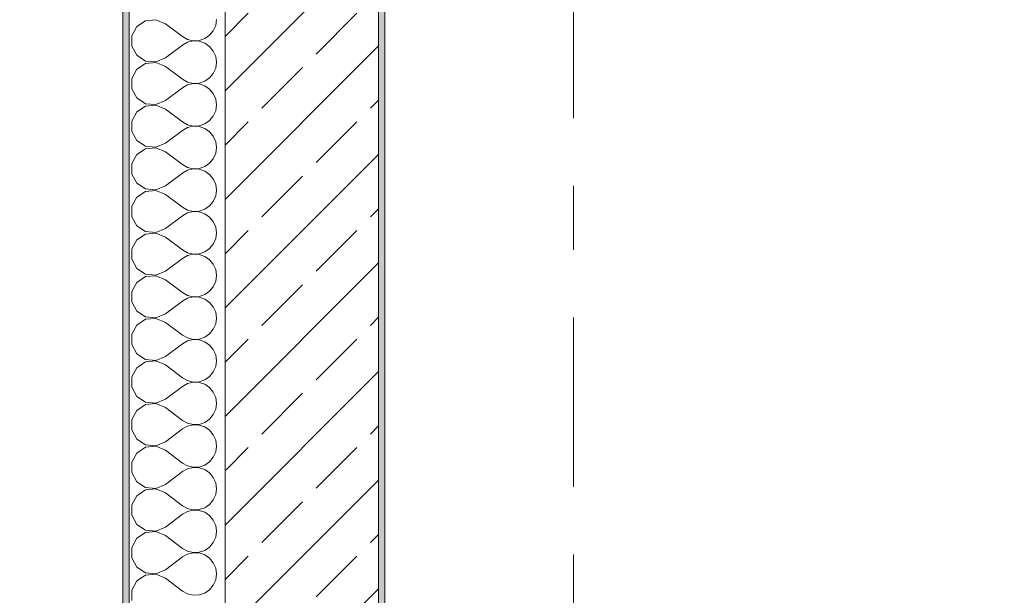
# Model space of a CAD drawing. Header units: metres. Extents: x -3.6 to 84.5, y -11 to 16.8.
# Tile 74 of 256: x -0.3 to 1.2, y 10.6 to 11.5. Entities that reach past the tile are written whole.
import ezdxf

# ---------------------------------------------------------------- set-up
doc = ezdxf.new("R2010")
doc.units = ezdxf.units.M
doc.header["$MEASUREMENT"] = 0
doc.linetypes.add('Strichlinie doppelt', pattern=[0.546806, 0.264583, -0.105833, 0.070556, -0.105833])
for name, color, linetype in [('152 - Bemaßung_ Beschriftung.Ausbau', 7, 'Continuous'), ('451 - Universal.Achsen Raster', 7, 'Continuous'), ('603 - Struktur.Bodenplatte_ Decke Roh', 7, 'Continuous'), ('604 - Struktur.Wand Aussen', 7, 'Continuous'), ('650 - Abdeckung.Fußboden Aufbau', 7, 'Continuous')]:
    doc.layers.add(name, color=color, linetype=linetype)
doc.styles.add('ERSTELLTER_STIL_2', font='txt')
doc.dimstyles.new('ERSTELLTER_STIL__1', dxfattribs={"dimtxt": 0.1, "dimasz": 0.0532, "dimexe": 0.18, "dimexo": 0.0625, "dimgap": 0, "dimtad": 1, "dimzin": 0, "dimdsep": 46, "dimtxsty": 'ERSTELLTER_STIL_2', "dimblk": 'ARROWHEAD_2', "dimblk1": 'ARROWHEAD_2', "dimblk2": 'ARROWHEAD_2', "dimcen": 0.09, "dimse1": 1, "dimse2": 1, "dimclrd": 7, "dimclre": 7, "dimclrt": 7, "dimazin": 0, "dimtfac": 1, "dimtdec": 4, "dimtmove": 0, "dimatfit": 3, "dimfxl": 1, "dimtolj": 1, "dimtzin": 0, "dimarcsym": 0})
doc.dimstyles.new('ERSTELLTER_STIL__10', dxfattribs={"dimtxt": 0.1, "dimasz": 0.0532, "dimexe": 0.18, "dimexo": 0.0625, "dimgap": 0, "dimtad": 1, "dimzin": 0, "dimdsep": 46, "dimtxsty": 'ERSTELLTER_STIL_2', "dimblk": 'ARROWHEAD_2', "dimblk1": 'ARROWHEAD_2', "dimblk2": 'ARROWHEAD_2', "dimcen": 0.09, "dimse1": 1, "dimse2": 1, "dimclrd": 256, "dimclre": 256, "dimclrt": 256, "dimazin": 0, "dimtfac": 1, "dimtdec": 4, "dimtmove": 0, "dimatfit": 3, "dimfxl": 1, "dimtolj": 1, "dimtzin": 0, "dimarcsym": 0})
doc.dimstyles.new('ERSTELLTER_STIL__3', dxfattribs={"dimtxt": 0.1, "dimasz": 0.0532, "dimexe": 0.18, "dimexo": 0.0625, "dimgap": 0, "dimtad": 1, "dimtih": 1, "dimtoh": 1, "dimzin": 0, "dimdsep": 46, "dimtxsty": 'ERSTELLTER_STIL_2', "dimblk": 'ARROWHEAD_2', "dimblk1": 'ARROWHEAD_2', "dimblk2": 'ARROWHEAD_2', "dimcen": 0.09, "dimse1": 1, "dimse2": 1, "dimclrd": 7, "dimclre": 7, "dimclrt": 7, "dimazin": 0, "dimtfac": 1, "dimtdec": 4, "dimtmove": 0, "dimatfit": 3, "dimfxl": 1, "dimtolj": 1, "dimtzin": 0, "dimarcsym": 0})
doc.dimstyles.new('ERSTELLTER_STIL__4', dxfattribs={"dimtxt": 0.1, "dimasz": 0.0532, "dimexe": 0.18, "dimexo": 0.0625, "dimgap": 0, "dimtad": 1, "dimtih": 1, "dimtoh": 1, "dimzin": 0, "dimdsep": 46, "dimtxsty": 'ERSTELLTER_STIL_2', "dimblk": 'ARROWHEAD_2', "dimblk1": 'ARROWHEAD_2', "dimblk2": 'ARROWHEAD_2', "dimcen": 0.09, "dimse1": 1, "dimse2": 1, "dimclrd": 7, "dimclre": 7, "dimclrt": 7, "dimazin": 0, "dimtfac": 1, "dimtdec": 4, "dimtmove": 2, "dimatfit": 3, "dimfxl": 1, "dimtolj": 1, "dimtzin": 0, "dimarcsym": 0})

# ---------------------------------------------------------------- blocks, each defined once
blk = doc.blocks.new('*X25')
at = {"layer": '604 - Struktur.Wand Aussen', "color": 7, "linetype": 'Continuous', "lineweight": 5}
for p, q in [((-0.153, 11.4558), (-0.1607, 11.4415)), ((-0.1395, 11.4648), (-0.153, 11.4558)), ((-0.1233, 11.4663), (-0.1395, 11.4648)), ((-0.1083, 11.46), (-0.1233, 11.4663)), ((-0.1083, 11.46), (-0.0817, 11.44)), ((-0.0333, 11.4491), (-0.0296, 11.4576)), ((-0.0296, 11.4576), (-0.0283, 11.4667)), ((-0.1607, 11.4415), (-0.1607, 11.4252)), ((-0.0817, 11.44), (-0.0736, 11.4355)), ((-0.0468, 11.4369), (-0.0392, 11.4421)), ((-0.0392, 11.4421), (-0.0333, 11.4491)), ((-0.1607, 11.4252), (-0.153, 11.4109)), ((-0.1083, 11.4067), (-0.0817, 11.4267)), ((-0.0736, 11.4311), (-0.0817, 11.4267)), ((-0.0736, 11.4355), (-0.0647, 11.4335)), ((-0.0647, 11.4332), (-0.0736, 11.4311)), ((-0.0647, 11.4335), (-0.0555, 11.4339)), ((-0.0555, 11.4328), (-0.0647, 11.4332)), ((-0.0555, 11.4339), (-0.0468, 11.4369)), ((-0.0468, 11.4298), (-0.0555, 11.4328)), ((-0.0392, 11.4246), (-0.0468, 11.4298)), ((-0.0333, 11.4175), (-0.0392, 11.4246)), ((-0.153, 11.4109), (-0.1395, 11.4019)), ((-0.0296, 11.4091), (-0.0333, 11.4175)), ((-0.0283, 11.4), (-0.0296, 11.4091)), ((-0.1395, 11.3981), (-0.153, 11.3891)), ((-0.1395, 11.4019), (-0.1233, 11.4004)), ((-0.1233, 11.3996), (-0.1395, 11.3981)), ((-0.1233, 11.4004), (-0.1083, 11.4067)), ((-0.1083, 11.3933), (-0.1233, 11.3996)), ((-0.1083, 11.3933), (-0.0817, 11.3733)), ((-0.0296, 11.3909), (-0.0283, 11.4)), ((-0.153, 11.3891), (-0.1607, 11.3748)), ((-0.0392, 11.3754), (-0.0333, 11.3825)), ((-0.0333, 11.3825), (-0.0296, 11.3909)), ((-0.1607, 11.3748), (-0.1607, 11.3585)), ((-0.0817, 11.3733), (-0.0736, 11.3689)), ((-0.0736, 11.3645), (-0.0817, 11.36)), ((-0.0736, 11.3689), (-0.0647, 11.3668)), ((-0.0647, 11.3665), (-0.0736, 11.3645)), ((-0.0647, 11.3668), (-0.0555, 11.3672)), ((-0.0555, 11.3661), (-0.0647, 11.3665)), ((-0.0555, 11.3672), (-0.0468, 11.3702)), ((-0.0468, 11.3631), (-0.0555, 11.3661)), ((-0.0468, 11.3702), (-0.0392, 11.3754)), ((-0.0392, 11.3579), (-0.0468, 11.3631)), ((-0.1607, 11.3585), (-0.153, 11.3442)), ((-0.1083, 11.34), (-0.0817, 11.36)), ((-0.0333, 11.3509), (-0.0392, 11.3579)), ((-0.0296, 11.3424), (-0.0333, 11.3509)), ((-0.153, 11.3442), (-0.1395, 11.3352)), ((-0.1395, 11.3314), (-0.153, 11.3224)), ((-0.1395, 11.3352), (-0.1233, 11.3337)), ((-0.1233, 11.333), (-0.1395, 11.3314)), ((-0.1233, 11.3337), (-0.1083, 11.34)), ((-0.1083, 11.3267), (-0.1233, 11.333)), ((-0.0283, 11.3333), (-0.0296, 11.3424)), ((-0.0296, 11.3242), (-0.0283, 11.3333)), ((-0.153, 11.3224), (-0.1607, 11.3081)), ((-0.1083, 11.3267), (-0.0817, 11.3067)), ((-0.0392, 11.3087), (-0.0333, 11.3158)), ((-0.0333, 11.3158), (-0.0296, 11.3242)), ((-0.1607, 11.3081), (-0.1607, 11.2919)), ((-0.0817, 11.3067), (-0.0736, 11.3022)), ((-0.0736, 11.3022), (-0.0647, 11.3001)), ((-0.0647, 11.3001), (-0.0555, 11.3006)), ((-0.0555, 11.3006), (-0.0468, 11.3035)), ((-0.0468, 11.3035), (-0.0392, 11.3087)), ((-0.1607, 11.2919), (-0.153, 11.2776)), ((-0.1083, 11.2733), (-0.0817, 11.2933)), ((-0.0736, 11.2978), (-0.0817, 11.2933)), ((-0.0647, 11.2999), (-0.0736, 11.2978)), ((-0.0555, 11.2994), (-0.0647, 11.2999)), ((-0.0468, 11.2965), (-0.0555, 11.2994)), ((-0.0392, 11.2913), (-0.0468, 11.2965)), ((-0.0333, 11.2842), (-0.0392, 11.2913)), ((-0.153, 11.2776), (-0.1395, 11.2686)), ((-0.1233, 11.267), (-0.1083, 11.2733)), ((-0.0296, 11.2758), (-0.0333, 11.2842)), ((-0.0283, 11.2667), (-0.0296, 11.2758)), ((-0.153, 11.2558), (-0.1607, 11.2415)), ((-0.1395, 11.2648), (-0.153, 11.2558)), ((-0.1395, 11.2686), (-0.1233, 11.267)), ((-0.1233, 11.2663), (-0.1395, 11.2648)), ((-0.1083, 11.26), (-0.1233, 11.2663)), ((-0.1083, 11.26), (-0.0817, 11.24)), ((-0.0333, 11.2491), (-0.0296, 11.2576)), ((-0.0296, 11.2576), (-0.0283, 11.2667)), ((-0.1607, 11.2415), (-0.1607, 11.2252)), ((-0.0817, 11.24), (-0.0736, 11.2355)), ((-0.0468, 11.2369), (-0.0392, 11.2421)), ((-0.0392, 11.2421), (-0.0333, 11.2491)), ((-0.1607, 11.2252), (-0.153, 11.2109)), ((-0.1083, 11.2067), (-0.0817, 11.2267)), ((-0.0736, 11.2311), (-0.0817, 11.2267)), ((-0.0736, 11.2355), (-0.0647, 11.2335)), ((-0.0647, 11.2332), (-0.0736, 11.2311)), ((-0.0647, 11.2335), (-0.0555, 11.2339)), ((-0.0555, 11.2328), (-0.0647, 11.2332)), ((-0.0555, 11.2339), (-0.0468, 11.2369)), ((-0.0468, 11.2298), (-0.0555, 11.2328)), ((-0.0392, 11.2246), (-0.0468, 11.2298)), ((-0.0333, 11.2175), (-0.0392, 11.2246)), ((-0.153, 11.2109), (-0.1395, 11.2019)), ((-0.0296, 11.2091), (-0.0333, 11.2175)), ((-0.0283, 11.2), (-0.0296, 11.2091)), ((-0.1395, 11.1981), (-0.153, 11.1891)), ((-0.1395, 11.2019), (-0.1233, 11.2004)), ((-0.1233, 11.1996), (-0.1395, 11.1981)), ((-0.1233, 11.2004), (-0.1083, 11.2067)), ((-0.1083, 11.1933), (-0.1233, 11.1996)), ((-0.1083, 11.1933), (-0.0817, 11.1733)), ((-0.0296, 11.1909), (-0.0283, 11.2)), ((-0.153, 11.1891), (-0.1607, 11.1748)), ((-0.0392, 11.1754), (-0.0333, 11.1825)), ((-0.0333, 11.1825), (-0.0296, 11.1909)), ((-0.1607, 11.1748), (-0.1607, 11.1585)), ((-0.0817, 11.1733), (-0.0736, 11.1689)), ((-0.0736, 11.1645), (-0.0817, 11.16)), ((-0.0736, 11.1689), (-0.0647, 11.1668)), ((-0.0647, 11.1665), (-0.0736, 11.1645)), ((-0.0647, 11.1668), (-0.0555, 11.1672)), ((-0.0555, 11.1661), (-0.0647, 11.1665)), ((-0.0555, 11.1672), (-0.0468, 11.1702)), ((-0.0468, 11.1631), (-0.0555, 11.1661)), ((-0.0468, 11.1702), (-0.0392, 11.1754)), ((-0.0392, 11.1579), (-0.0468, 11.1631)), ((-0.1607, 11.1585), (-0.153, 11.1442)), ((-0.1083, 11.14), (-0.0817, 11.16)), ((-0.0333, 11.1509), (-0.0392, 11.1579)), ((-0.0296, 11.1424), (-0.0333, 11.1509)), ((-0.153, 11.1442), (-0.1395, 11.1352)), ((-0.1395, 11.1314), (-0.153, 11.1224)), ((-0.1395, 11.1352), (-0.1233, 11.1337)), ((-0.1233, 11.133), (-0.1395, 11.1314)), ((-0.1233, 11.1337), (-0.1083, 11.14)), ((-0.1083, 11.1267), (-0.1233, 11.133)), ((-0.0283, 11.1333), (-0.0296, 11.1424)), ((-0.0296, 11.1242), (-0.0283, 11.1333)), ((-0.153, 11.1224), (-0.1607, 11.1081)), ((-0.1083, 11.1267), (-0.0817, 11.1067)), ((-0.0392, 11.1087), (-0.0333, 11.1158)), ((-0.0333, 11.1158), (-0.0296, 11.1242)), ((-0.1607, 11.1081), (-0.1607, 11.0919)), ((-0.0817, 11.1067), (-0.0736, 11.1022)), ((-0.0736, 11.1022), (-0.0647, 11.1001)), ((-0.0647, 11.0999), (-0.0736, 11.0978)), ((-0.0647, 11.1001), (-0.0555, 11.1006)), ((-0.0555, 11.0994), (-0.0647, 11.0999)), ((-0.0555, 11.1006), (-0.0468, 11.1035)), ((-0.0468, 11.1035), (-0.0392, 11.1087)), ((-0.1607, 11.0919), (-0.153, 11.0776)), ((-0.1083, 11.0733), (-0.0817, 11.0933)), ((-0.0736, 11.0978), (-0.0817, 11.0933)), ((-0.0468, 11.0965), (-0.0555, 11.0994)), ((-0.0392, 11.0913), (-0.0468, 11.0965)), ((-0.0333, 11.0842), (-0.0392, 11.0913)), ((-0.153, 11.0776), (-0.1395, 11.0686)), ((-0.1233, 11.067), (-0.1083, 11.0733)), ((-0.0296, 11.0758), (-0.0333, 11.0842)), ((-0.0283, 11.0667), (-0.0296, 11.0758)), ((-0.153, 11.0558), (-0.1607, 11.0415)), ((-0.1395, 11.0648), (-0.153, 11.0558)), ((-0.1395, 11.0686), (-0.1233, 11.067)), ((-0.1233, 11.0663), (-0.1395, 11.0648)), ((-0.1083, 11.06), (-0.1233, 11.0663)), ((-0.1083, 11.06), (-0.0817, 11.04)), ((-0.0333, 11.0491), (-0.0296, 11.0576)), ((-0.0296, 11.0576), (-0.0283, 11.0667)), ((-0.1607, 11.0415), (-0.1607, 11.0252)), ((-0.0817, 11.04), (-0.0736, 11.0355)), ((-0.0468, 11.0369), (-0.0392, 11.0421)), ((-0.0392, 11.0421), (-0.0333, 11.0491)), ((-0.1607, 11.0252), (-0.153, 11.0109)), ((-0.1083, 11.0067), (-0.0817, 11.0267)), ((-0.0736, 11.0311), (-0.0817, 11.0267)), ((-0.0736, 11.0355), (-0.0647, 11.0335)), ((-0.0647, 11.0332), (-0.0736, 11.0311)), ((-0.0647, 11.0335), (-0.0555, 11.0339)), ((-0.0555, 11.0328), (-0.0647, 11.0332)), ((-0.0555, 11.0339), (-0.0468, 11.0369)), ((-0.0468, 11.0298), (-0.0555, 11.0328)), ((-0.0392, 11.0246), (-0.0468, 11.0298)), ((-0.0333, 11.0175), (-0.0392, 11.0246)), ((-0.153, 11.0109), (-0.1395, 11.0019)), ((-0.0296, 11.0091), (-0.0333, 11.0175)), ((-0.0283, 11), (-0.0296, 11.0091)), ((-0.1395, 10.9981), (-0.153, 10.9891)), ((-0.1395, 11.0019), (-0.1233, 11.0004)), ((-0.1233, 10.9996), (-0.1395, 10.9981)), ((-0.1233, 11.0004), (-0.1083, 11.0067)), ((-0.1083, 10.9933), (-0.1233, 10.9996)), ((-0.1083, 10.9933), (-0.0817, 10.9733)), ((-0.0296, 10.9909), (-0.0283, 11)), ((-0.153, 10.9891), (-0.1607, 10.9748)), ((-0.0392, 10.9754), (-0.0333, 10.9825)), ((-0.0333, 10.9825), (-0.0296, 10.9909)), ((-0.1607, 10.9748), (-0.1607, 10.9585)), ((-0.0817, 10.9733), (-0.0736, 10.9689)), ((-0.0736, 10.9645), (-0.0817, 10.96)), ((-0.0736, 10.9689), (-0.0647, 10.9668)), ((-0.0647, 10.9665), (-0.0736, 10.9645)), ((-0.0647, 10.9668), (-0.0555, 10.9672)), ((-0.0555, 10.9661), (-0.0647, 10.9665)), ((-0.0555, 10.9672), (-0.0468, 10.9702)), ((-0.0468, 10.9631), (-0.0555, 10.9661)), ((-0.0468, 10.9702), (-0.0392, 10.9754)), ((-0.0392, 10.9579), (-0.0468, 10.9631)), ((-0.1607, 10.9585), (-0.153, 10.9442)), ((-0.1083, 10.94), (-0.0817, 10.96)), ((-0.0333, 10.9509), (-0.0392, 10.9579)), ((-0.0296, 10.9424), (-0.0333, 10.9509)), ((-0.153, 10.9442), (-0.1395, 10.9352)), ((-0.1395, 10.9314), (-0.153, 10.9224)), ((-0.1395, 10.9352), (-0.1233, 10.9337)), ((-0.1233, 10.933), (-0.1395, 10.9314)), ((-0.1233, 10.9337), (-0.1083, 10.94)), ((-0.1083, 10.9267), (-0.1233, 10.933)), ((-0.0283, 10.9333), (-0.0296, 10.9424)), ((-0.0296, 10.9242), (-0.0283, 10.9333)), ((-0.153, 10.9224), (-0.1607, 10.9081)), ((-0.1083, 10.9267), (-0.0817, 10.9067)), ((-0.0392, 10.9087), (-0.0333, 10.9158)), ((-0.0333, 10.9158), (-0.0296, 10.9242)), ((-0.1607, 10.9081), (-0.1607, 10.8919)), ((-0.0817, 10.9067), (-0.0736, 10.9022)), ((-0.0736, 10.9022), (-0.0647, 10.9001)), ((-0.0647, 10.8999), (-0.0736, 10.8978)), ((-0.0647, 10.9001), (-0.0555, 10.9006)), ((-0.0555, 10.8994), (-0.0647, 10.8999)), ((-0.0555, 10.9006), (-0.0468, 10.9035)), ((-0.0468, 10.9035), (-0.0392, 10.9087)), ((-0.1607, 10.8919), (-0.153, 10.8776)), ((-0.1083, 10.8733), (-0.0817, 10.8933)), ((-0.0736, 10.8978), (-0.0817, 10.8933)), ((-0.0468, 10.8965), (-0.0555, 10.8994)), ((-0.0392, 10.8913), (-0.0468, 10.8965)), ((-0.0333, 10.8842), (-0.0392, 10.8913)), ((-0.153, 10.8776), (-0.1395, 10.8686)), ((-0.1233, 10.867), (-0.1083, 10.8733)), ((-0.0296, 10.8758), (-0.0333, 10.8842)), ((-0.0283, 10.8667), (-0.0296, 10.8758)), ((-0.153, 10.8558), (-0.1607, 10.8415)), ((-0.1395, 10.8648), (-0.153, 10.8558)), ((-0.1395, 10.8686), (-0.1233, 10.867)), ((-0.1233, 10.8663), (-0.1395, 10.8648)), ((-0.1083, 10.86), (-0.1233, 10.8663)), ((-0.1083, 10.86), (-0.0817, 10.84)), ((-0.0333, 10.8491), (-0.0296, 10.8576)), ((-0.0296, 10.8576), (-0.0283, 10.8667)), ((-0.1607, 10.8415), (-0.1607, 10.8252)), ((-0.0817, 10.84), (-0.0736, 10.8355)), ((-0.0468, 10.8369), (-0.0392, 10.8421)), ((-0.0392, 10.8421), (-0.0333, 10.8491)), ((-0.1607, 10.8252), (-0.153, 10.8109)), ((-0.1083, 10.8067), (-0.0817, 10.8267)), ((-0.0736, 10.8311), (-0.0817, 10.8267)), ((-0.0736, 10.8355), (-0.0647, 10.8335)), ((-0.0647, 10.8332), (-0.0736, 10.8311)), ((-0.0647, 10.8335), (-0.0555, 10.8339)), ((-0.0555, 10.8328), (-0.0647, 10.8332)), ((-0.0555, 10.8339), (-0.0468, 10.8369)), ((-0.0468, 10.8298), (-0.0555, 10.8328)), ((-0.0392, 10.8246), (-0.0468, 10.8298)), ((-0.0333, 10.8175), (-0.0392, 10.8246)), ((-0.153, 10.8109), (-0.1395, 10.8019)), ((-0.0296, 10.8091), (-0.0333, 10.8175)), ((-0.0283, 10.8), (-0.0296, 10.8091)), ((-0.1395, 10.7981), (-0.153, 10.7891)), ((-0.1395, 10.8019), (-0.1233, 10.8004)), ((-0.1233, 10.7996), (-0.1395, 10.7981)), ((-0.1233, 10.8004), (-0.1083, 10.8067)), ((-0.1083, 10.7933), (-0.1233, 10.7996)), ((-0.1083, 10.7933), (-0.0817, 10.7733)), ((-0.0296, 10.7909), (-0.0283, 10.8)), ((-0.153, 10.7891), (-0.1607, 10.7748)), ((-0.0392, 10.7754), (-0.0333, 10.7825)), ((-0.0333, 10.7825), (-0.0296, 10.7909)), ((-0.1607, 10.7748), (-0.1607, 10.7585)), ((-0.0817, 10.7733), (-0.0736, 10.7689)), ((-0.0736, 10.7645), (-0.0817, 10.76)), ((-0.0736, 10.7689), (-0.0647, 10.7668)), ((-0.0647, 10.7665), (-0.0736, 10.7645)), ((-0.0647, 10.7668), (-0.0555, 10.7672)), ((-0.0555, 10.7661), (-0.0647, 10.7665)), ((-0.0555, 10.7672), (-0.0468, 10.7702)), ((-0.0468, 10.7631), (-0.0555, 10.7661)), ((-0.0468, 10.7702), (-0.0392, 10.7754)), ((-0.0392, 10.7579), (-0.0468, 10.7631)), ((-0.1607, 10.7585), (-0.153, 10.7442)), ((-0.1083, 10.74), (-0.0817, 10.76)), ((-0.0333, 10.7509), (-0.0392, 10.7579)), ((-0.0296, 10.7424), (-0.0333, 10.7509)), ((-0.153, 10.7442), (-0.1395, 10.7352)), ((-0.1395, 10.7314), (-0.153, 10.7224)), ((-0.1395, 10.7352), (-0.1233, 10.7337)), ((-0.1233, 10.733), (-0.1395, 10.7314)), ((-0.1233, 10.7337), (-0.1083, 10.74)), ((-0.1083, 10.7267), (-0.1233, 10.733)), ((-0.0283, 10.7333), (-0.0296, 10.7424)), ((-0.0296, 10.7242), (-0.0283, 10.7333)), ((-0.153, 10.7224), (-0.1607, 10.7081)), ((-0.1083, 10.7267), (-0.0817, 10.7067)), ((-0.0392, 10.7087), (-0.0333, 10.7158)), ((-0.0333, 10.7158), (-0.0296, 10.7242)), ((-0.1607, 10.7081), (-0.1607, 10.6919)), ((-0.0817, 10.7067), (-0.0736, 10.7022)), ((-0.0736, 10.7022), (-0.0647, 10.7001)), ((-0.0647, 10.6999), (-0.0736, 10.6978)), ((-0.0647, 10.7001), (-0.0555, 10.7006)), ((-0.0555, 10.6994), (-0.0647, 10.6999)), ((-0.0555, 10.7006), (-0.0468, 10.7035)), ((-0.0468, 10.7035), (-0.0392, 10.7087)), ((-0.1607, 10.6919), (-0.153, 10.6776)), ((-0.1083, 10.6733), (-0.0817, 10.6933)), ((-0.0736, 10.6978), (-0.0817, 10.6933)), ((-0.0468, 10.6965), (-0.0555, 10.6994)), ((-0.0392, 10.6913), (-0.0468, 10.6965)), ((-0.0333, 10.6842), (-0.0392, 10.6913)), ((-0.0296, 10.6758), (-0.0333, 10.6842)), ((-0.153, 10.6776), (-0.1395, 10.6686)), ((-0.1233, 10.667), (-0.1083, 10.6733)), ((-0.0283, 10.6667), (-0.0296, 10.6758)), ((-0.153, 10.6558), (-0.1607, 10.6415)), ((-0.1395, 10.6648), (-0.153, 10.6558)), ((-0.1395, 10.6686), (-0.1233, 10.667)), ((-0.1233, 10.6663), (-0.1395, 10.6648)), ((-0.1083, 10.66), (-0.1233, 10.6663)), ((-0.1083, 10.66), (-0.0817, 10.64)), ((-0.0333, 10.6491), (-0.0296, 10.6576)), ((-0.0296, 10.6576), (-0.0283, 10.6667)), ((-0.1607, 10.6415), (-0.1607, 10.6252)), ((-0.0817, 10.64), (-0.0736, 10.6355)), ((-0.0468, 10.6369), (-0.0392, 10.6421)), ((-0.0392, 10.6421), (-0.0333, 10.6491)), ((-0.1607, 10.6252), (-0.153, 10.6109)), ((-0.1083, 10.6067), (-0.0817, 10.6267)), ((-0.0736, 10.6311), (-0.0817, 10.6267)), ((-0.0736, 10.6355), (-0.0647, 10.6335)), ((-0.0647, 10.6332), (-0.0736, 10.6311)), ((-0.0647, 10.6335), (-0.0555, 10.6339)), ((-0.0555, 10.6328), (-0.0647, 10.6332)), ((-0.0555, 10.6339), (-0.0468, 10.6369)), ((-0.0468, 10.6298), (-0.0555, 10.6328)), ((-0.0392, 10.6246), (-0.0468, 10.6298)), ((-0.0333, 10.6175), (-0.0392, 10.6246)), ((-0.153, 10.6109), (-0.1395, 10.6019)), ((-0.0296, 10.6091), (-0.0333, 10.6175)), ((-0.0283, 10.6), (-0.0296, 10.6091)), ((-0.1395, 10.5981), (-0.153, 10.5891)), ((-0.1395, 10.6019), (-0.1233, 10.6004)), ((-0.1233, 10.5996), (-0.1395, 10.5981)), ((-0.1233, 10.6004), (-0.1083, 10.6067)), ((-0.1083, 10.5933), (-0.1233, 10.5996)), ((-0.1083, 10.5933), (-0.0817, 10.5733)), ((-0.0296, 10.5909), (-0.0283, 10.6)), ((-0.153, 10.5891), (-0.1607, 10.5748)), ((-0.0392, 10.5754), (-0.0333, 10.5825)), ((-0.0333, 10.5825), (-0.0296, 10.5909)), ((-0.1607, 10.5748), (-0.1607, 10.5585)), ((-0.0817, 10.5733), (-0.0736, 10.5689)), ((-0.0736, 10.5689), (-0.0647, 10.5668)), ((-0.0647, 10.5668), (-0.0555, 10.5672)), ((-0.0555, 10.5672), (-0.0468, 10.5702)), ((-0.0468, 10.5702), (-0.0392, 10.5754))]:
    blk.add_line(p, q, dxfattribs=at)
blk = doc.blocks.new('*D241')
at = {"layer": '152 - Bemaßung_ Beschriftung.Ausbau', "color": 160, "linetype": 'Continuous', "lineweight": 5, "true_color": 0x3232ff}
for p, q in [((-3.21, 13.7152), (-3.14, 13.6748)), ((-3.175, 13.15), (-3.175, 13.695)), ((-3.21, 13.1702), (-3.14, 13.1298)), ((-3.1225, 13.15), (-3.2275, 13.15)), ((-3.175, 8.3), (-3.175, 13.15))]:
    blk.add_line(p, q, dxfattribs=at)
at = {"layer": '152 - Bemaßung_ Beschriftung.Ausbau', "color": 160, "lineweight": 5, "true_color": 0x3232ff, "char_height": 0.1, "attachment_point": 7, "rotation": 90, "style": 'ERSTELLTER_STIL_2'}
for s, insert in [('\\A1;{\\pql;\\fArial|b0|i0|c0|p38;54\\fArial|b0|i0|c0|p38;\\A1{\\H.66x;\\S5^  ;}}', (-3.1934, 13.2457)), ('\\A1;{\\pql;\\fArial|b0|i0|c0|p38;15}', (-3.195, 13.523))]:
    blk.add_mtext(s, dxfattribs=dict(at, insert=insert))
blk = doc.blocks.new('ARROWHEAD_2')
at = {"color": 0, "linetype": 'Continuous', "lineweight": 0}
for p, q in [((-0.378, -0.655), (0.378, 0.655)), ((0, 0), (-1, 0))]:
    blk.add_line(p, q, dxfattribs=at)
blk = doc.blocks.new('*D243')
at = {"layer": '152 - Bemaßung_ Beschriftung.Ausbau', "color": 7, "linetype": 'Continuous', "lineweight": 5}
for p, q in [((-2.675, 13.845), (-2.675, 13.8792)), ((-2.64, 13.8248), (-2.71, 13.8652)), ((-2.6225, 13.845), (-2.7275, 13.845)), ((-2.675, -0.145), (-2.675, 13.845)), ((-2.71, -0.1248), (-2.64, -0.1652)), ((-2.6225, -0.145), (-2.7275, -0.145)), ((-2.675, -0.1792), (-2.675, -0.145))]:
    blk.add_line(p, q, dxfattribs=at)
at = {"layer": '152 - Bemaßung_ Beschriftung.Ausbau', "color": 7, "lineweight": 5, "insert": (-2.695, 6.679), "char_height": 0.1, "attachment_point": 7, "rotation": 90, "style": 'ERSTELLTER_STIL_2'}
blk.add_mtext('\\A1;{\\pql;\\fArial|b0|i0|c0|p38;13,99}', dxfattribs=at)
blk = doc.blocks.new('*D321')
at = {"layer": '152 - Bemaßung_ Beschriftung.Ausbau', "color": 7, "linetype": 'Continuous', "lineweight": 5}
for p, q in [((-0.165, 14.8025), (-0.165, 14.9075)), ((-0.015, 14.8025), (-0.015, 14.9075)), ((-0.1448, 14.89), (-0.1852, 14.82)), ((0.0052, 14.89), (-0.0352, 14.82)), ((-0.1992, 14.855), (-0.165, 14.855)), ((-0.165, 14.855), (-0.015, 14.855)), ((-0.015, 14.855), (1.12, 14.855))]:
    blk.add_line(p, q, dxfattribs=at)
at = {"layer": '152 - Bemaßung_ Beschriftung.Ausbau', "color": 7, "lineweight": 5, "insert": (-0.1651, 14.8645), "char_height": 0.1, "attachment_point": 7, "style": 'ERSTELLTER_STIL_2'}
blk.add_mtext('\\A1;{\\pql;\\fArial|b0|i0|c0|p38;15}', dxfattribs=at)
blk = doc.blocks.new('*D322')
at = {"layer": '152 - Bemaßung_ Beschriftung.Ausbau', "color": 7, "linetype": 'Continuous', "lineweight": 5}
for p, q in [((0.0052, 14.89), (-0.0352, 14.82)), ((-0.015, 14.855), (1.12, 14.855))]:
    blk.add_line(p, q, dxfattribs=at)
blk = doc.blocks.new('*D360')
at = {"layer": '152 - Bemaßung_ Beschriftung.Ausbau', "color": 7, "linetype": 'Continuous', "lineweight": 5}
for p, q in [((-0.165, 15.3025), (-0.165, 15.4075)), ((-0.015, 15.3025), (-0.015, 15.4075)), ((-0.1448, 15.39), (-0.1852, 15.32)), ((0.0052, 15.39), (-0.0352, 15.32)), ((-0.1992, 15.355), (-0.165, 15.355)), ((-0.165, 15.355), (-0.015, 15.355)), ((-0.015, 15.355), (0.225, 15.355))]:
    blk.add_line(p, q, dxfattribs=at)
at = {"layer": '152 - Bemaßung_ Beschriftung.Ausbau', "color": 7, "lineweight": 5, "insert": (-0.1651, 15.3645), "char_height": 0.1, "attachment_point": 7, "style": 'ERSTELLTER_STIL_2'}
blk.add_mtext('\\A1;{\\pql;\\fArial|b0|i0|c0|p38;15}', dxfattribs=at)
blk = doc.blocks.new('*D361')
at = {"layer": '152 - Bemaßung_ Beschriftung.Ausbau', "color": 7, "linetype": 'Continuous', "lineweight": 5}
for p, q in [((0.0052, 15.39), (-0.0352, 15.32)), ((-0.015, 15.355), (0.225, 15.355))]:
    blk.add_line(p, q, dxfattribs=at)
blk = doc.blocks.new('*D362')
at = {"layer": '152 - Bemaßung_ Beschriftung.Ausbau', "color": 7, "linetype": 'Continuous', "lineweight": 5}
for p, q in [((0.0052, 15.39), (-0.0352, 15.32)), ((0.2452, 15.39), (0.2048, 15.32)), ((-0.015, 15.355), (0.225, 15.355))]:
    blk.add_line(p, q, dxfattribs=at)
at = {"layer": '152 - Bemaßung_ Beschriftung.Ausbau', "color": 7, "lineweight": 5, "insert": (0.0291, 15.375), "char_height": 0.1, "attachment_point": 7, "style": 'ERSTELLTER_STIL_2'}
blk.add_mtext('\\A1;{\\pql;\\fArial|b0|i0|c0|p38;24}', dxfattribs=at)
blk = doc.blocks.new('*D363')
at = {"layer": '152 - Bemaßung_ Beschriftung.Ausbau', "color": 7, "linetype": 'Continuous', "lineweight": 5}
for p, q in [((0.225, 15.3025), (0.225, 15.4075)), ((7.67, 15.3025), (7.67, 15.4075)), ((0.2452, 15.39), (0.2048, 15.32)), ((7.6902, 15.39), (7.6498, 15.32)), ((-0.015, 15.355), (0.225, 15.355)), ((0.225, 15.355), (7.67, 15.355)), ((7.67, 15.355), (7.8, 15.355))]:
    blk.add_line(p, q, dxfattribs=at)
at = {"layer": '152 - Bemaßung_ Beschriftung.Ausbau', "color": 7, "lineweight": 5, "char_height": 0.1, "attachment_point": 7, "style": 'ERSTELLTER_STIL_2'}
for s, insert in [('\\A1;{\\pql;\\fArial|b0|i0|c0|p38;7,44\\fArial|b0|i0|c0|p38;\\A1{\\H.66x;\\S5^  ;}}', (3.7135, 15.3556)), ('\\A1;{\\pql;\\fArial|b0|i0|c0|p38;13}', (7.498, 15.375))]:
    blk.add_mtext(s, dxfattribs=dict(at, insert=insert))
blk = doc.blocks.new('*D394')
at = {"layer": '152 - Bemaßung_ Beschriftung.Ausbau', "color": 7, "linetype": 'Continuous', "lineweight": 5}
for p, q in [((-0.165, 15.8025), (-0.165, 15.9075)), ((-0.015, 15.8025), (-0.015, 15.9075)), ((-0.1448, 15.89), (-0.1852, 15.82)), ((0.0052, 15.89), (-0.0352, 15.82)), ((-0.1992, 15.855), (-0.165, 15.855)), ((-0.165, 15.855), (-0.015, 15.855)), ((-0.015, 15.855), (0.225, 15.855))]:
    blk.add_line(p, q, dxfattribs=at)
at = {"layer": '152 - Bemaßung_ Beschriftung.Ausbau', "color": 7, "lineweight": 5, "insert": (-0.1651, 15.8645), "char_height": 0.1, "attachment_point": 7, "style": 'ERSTELLTER_STIL_2'}
blk.add_mtext('\\A1;{\\pql;\\fArial|b0|i0|c0|p38;15}', dxfattribs=at)
blk = doc.blocks.new('*D395')
at = {"layer": '152 - Bemaßung_ Beschriftung.Ausbau', "color": 7, "linetype": 'Continuous', "lineweight": 5}
for p, q in [((0.0052, 15.89), (-0.0352, 15.82)), ((-0.015, 15.855), (0.225, 15.855))]:
    blk.add_line(p, q, dxfattribs=at)
blk = doc.blocks.new('*D396')
at = {"layer": '152 - Bemaßung_ Beschriftung.Ausbau', "color": 7, "linetype": 'Continuous', "lineweight": 5}
for p, q in [((0.0052, 15.89), (-0.0352, 15.82)), ((0.2452, 15.89), (0.2048, 15.82)), ((-0.015, 15.855), (0.225, 15.855))]:
    blk.add_line(p, q, dxfattribs=at)
at = {"layer": '152 - Bemaßung_ Beschriftung.Ausbau', "color": 7, "lineweight": 5, "char_height": 0.1, "attachment_point": 7, "style": 'ERSTELLTER_STIL_2'}
for s, insert in [('\\A1;{\\pql;\\fArial|b0|i0|c0|p38;15\\fArial|b0|i0|c0|p38;\\A1{\\H.66x;\\S5^  ;}}', (0.2144, 15.8666)), ('\\A1;{\\pql;\\fArial|b0|i0|c0|p38;24}', (0.0291, 15.875))]:
    blk.add_mtext(s, dxfattribs=dict(at, insert=insert))
blk = doc.blocks.new('*D397')
at = {"layer": '152 - Bemaßung_ Beschriftung.Ausbau', "color": 7, "linetype": 'Continuous', "lineweight": 5}
for p, q in [((0.225, 15.8025), (0.225, 15.9075)), ((0.2452, 15.89), (0.2048, 15.82)), ((0.4002, 15.89), (0.3598, 15.82)), ((-0.015, 15.855), (0.225, 15.855)), ((0.225, 15.855), (0.38, 15.855))]:
    blk.add_line(p, q, dxfattribs=at)
blk = doc.blocks.new('*D461')
at = {"layer": '152 - Bemaßung_ Beschriftung.Ausbau', "color": 7, "linetype": 'Continuous', "lineweight": 5}
for p, q in [((-1.175, 7.895), (-1.175, 13.695)), ((-1.21, 7.9152), (-1.14, 7.8748)), ((-1.1225, 7.895), (-1.2275, 7.895)), ((-1.175, 6.105), (-1.175, 7.895)), ((-1.21, 6.1252), (-1.14, 6.0848)), ((-1.1225, 6.105), (-1.2275, 6.105)), ((-1.175, 0.005), (-1.175, 6.105))]:
    blk.add_line(p, q, dxfattribs=at)
at = {"layer": '152 - Bemaßung_ Beschriftung.Ausbau', "color": 7, "lineweight": 5, "char_height": 0.1, "attachment_point": 7, "rotation": 90, "style": 'ERSTELLTER_STIL_2'}
for s, insert in [('\\A1;{\\pql;\\fArial|b0|i0|c0|p38;1,79}', (-1.195, 6.867)), ('\\A1;{\\pql;\\fArial|b0|i0|c0|p38;2,01}', (-1.055, 6.867))]:
    blk.add_mtext(s, dxfattribs=dict(at, insert=insert))
blk = doc.blocks.new('*D462')
at = {"layer": '152 - Bemaßung_ Beschriftung.Ausbau', "color": 7, "linetype": 'Continuous', "lineweight": 5}
for p, q in [((-1.175, 13.695), (-1.175, 13.845)), ((-1.21, 13.7152), (-1.14, 13.6748)), ((-1.1225, 13.695), (-1.2275, 13.695)), ((-1.175, 7.895), (-1.175, 13.695)), ((-1.21, 7.9152), (-1.14, 7.8748))]:
    blk.add_line(p, q, dxfattribs=at)
at = {"layer": '152 - Bemaßung_ Beschriftung.Ausbau', "color": 7, "lineweight": 5, "char_height": 0.1, "attachment_point": 7, "rotation": 90, "style": 'ERSTELLTER_STIL_2'}
for s, insert in [('\\A1;{\\pql;\\fArial|b0|i0|c0|p38;15}', (-1.195, 13.523)), ('\\A1;{\\pql;\\fArial|b0|i0|c0|p38;5,80}', (-1.195, 10.5861))]:
    blk.add_mtext(s, dxfattribs=dict(at, insert=insert))
blk = doc.blocks.new('*D473')
at = {"layer": '152 - Bemaßung_ Beschriftung.Ausbau', "color": 7, "linetype": 'Continuous', "lineweight": 5}
for p, q in [((-2.175, 8.5), (-2.175, 13)), ((-2.21, 8.5202), (-2.14, 8.4798)), ((-2.1225, 8.5), (-2.2275, 8.5)), ((-2.175, 8.1), (-2.175, 8.5)), ((-2.21, 8.1202), (-2.14, 8.0798))]:
    blk.add_line(p, q, dxfattribs=at)
at = {"layer": '152 - Bemaßung_ Beschriftung.Ausbau', "color": 7, "lineweight": 5, "insert": (-2.195, 8.2241), "char_height": 0.1, "attachment_point": 7, "rotation": 90, "style": 'ERSTELLTER_STIL_2'}
blk.add_mtext('\\A1;{\\pql;\\fArial|b0|i0|c0|p38;40}', dxfattribs=at)
blk = doc.blocks.new('*D474')
at = {"layer": '152 - Bemaßung_ Beschriftung.Ausbau', "color": 7, "linetype": 'Continuous', "lineweight": 5}
for p, q in [((-2.175, 13), (-2.175, 13.45)), ((-2.21, 13.0202), (-2.14, 12.9798)), ((-2.1225, 13), (-2.2275, 13)), ((-2.175, 8.5), (-2.175, 13)), ((-2.21, 8.5202), (-2.14, 8.4798))]:
    blk.add_line(p, q, dxfattribs=at)
at = {"layer": '152 - Bemaßung_ Beschriftung.Ausbau', "color": 7, "lineweight": 5, "insert": (-2.195, 10.617), "char_height": 0.1, "attachment_point": 7, "rotation": 90, "style": 'ERSTELLTER_STIL_2'}
blk.add_mtext('\\A1;{\\pql;\\fArial|b0|i0|c0|p38;4,50}', dxfattribs=at)
blk = doc.blocks.new('*D648')
at = {"layer": '152 - Bemaßung_ Beschriftung.Ausbau', "color": 7, "linetype": 'Continuous', "lineweight": 5}
for p, q in [((-1.675, 13.455), (-1.675, 13.695)), ((-1.71, 13.4752), (-1.64, 13.4348)), ((-1.6225, 13.455), (-1.7275, 13.455)), ((-1.675, 0.245), (-1.675, 13.455)), ((-1.71, 0.2652), (-1.64, 0.2248)), ((-1.6225, 0.245), (-1.7275, 0.245)), ((-1.675, 0.005), (-1.675, 0.245))]:
    blk.add_line(p, q, dxfattribs=at)
at = {"layer": '152 - Bemaßung_ Beschriftung.Ausbau', "color": 7, "lineweight": 5, "insert": (-1.695, 6.679), "char_height": 0.1, "attachment_point": 7, "rotation": 90, "style": 'ERSTELLTER_STIL_2'}
blk.add_mtext('\\A1;{\\pql;\\fArial|b0|i0|c0|p38;13,21}', dxfattribs=at)

msp = doc.modelspace()

# ---------------------------------------------------------------- hatches: boundary and pattern name
at = {"layer": '604 - Struktur.Wand Aussen', "linetype": 'Continuous', "lineweight": 0, "true_color": 0x000000}
h = msp.add_hatch(dxfattribs=at)
h.set_pattern_fill('Verputz_0001', color=18, style=0, pattern_type=2)
h.set_pattern_definition([(0, (0, 0), (0, 0.08660254), [0, -0.05]), (0, (0.025, 0.0433), (0, 0.08660254), [0, -0.05])])
h.paths.add_polyline_path([(-0.165, 13.845), (-0.175, 13.845), (-0.175, 7.895), (-0.165, 7.895)])
h = msp.add_hatch(dxfattribs=at)
h.set_pattern_fill('Beton__Stahlbeton_0001', color=18, style=0, pattern_type=2)
h.set_pattern_definition([(45, (0, 0), (-0.0848528, 0.0848528), []), (45, (-0.04243, 0.04243), (-0.0848528, 0.0848528), [0.09, -0.03])])
h.paths.add_polyline_path([(-0.015, 13.455), (-0.015, 7.895), (0.105, 7.895), (0.175, 7.895), (0.225, 7.895), (0.225, 13.455)])
h = msp.add_hatch(dxfattribs=at)
h.set_pattern_fill('Gips_0001', color=18, style=0, pattern_type=2)
h.set_pattern_definition([(45, (0, 0), (-0.01767767, 0.01767767), [0, -0.025])])
h.paths.add_polyline_path([(0.235, 8.51), (0.235, 12.99), (0.225, 12.99), (0.225, 8.51)])

# ---------------------------------------------------------------- linework, layer by layer
at = {"layer": '451 - Universal.Achsen Raster', "color": 160, "linetype": 'Strichlinie doppelt', "lineweight": 9, "true_color": 0x3232ff}
msp.add_line((0.53, -10.585), (0.53, 16.355), dxfattribs=at)
at = {"layer": '603 - Struktur.Bodenplatte_ Decke Roh', "color": 7, "linetype": 'Continuous', "lineweight": 18, "flags": 128}
msp.add_lwpolyline([(62.275, 0.005), (62.275, 13.695), (50.78, 13.695), (50.78, 13), (50.84, 13), (50.84, 8.585), (49.03, 8.585), (49.03, 8.725), (47.41, 8.725), (47.41, 13), (47.48, 13), (47.48, 13.695), (14.78, 13.695), (14.78, 13), (14.84, 13), (14.84, 8.585), (13.03, 8.585), (13.03, 8.725), (11.41, 8.725), (11.41, 13), (11.48, 13), (11.48, 13.695), (-0.015, 13.695), (-0.015, 0.005)], dxfattribs=at)
at = {"layer": '604 - Struktur.Wand Aussen', "color": 7, "linetype": 'Continuous', "lineweight": 5}
msp.add_line((-0.165, 13.705), (-0.165, 7.895), dxfattribs=at)
at = {"layer": '604 - Struktur.Wand Aussen', "color": 7, "linetype": 'Continuous', "lineweight": 13}
for p, q in [((-0.015, 13.455), (-0.015, 7.895)), ((0.225, 8.51), (0.225, 12.99))]:
    msp.add_line(p, q, dxfattribs=at)
at = {"layer": '604 - Struktur.Wand Aussen', "color": 7, "linetype": 'Continuous', "lineweight": 5, "flags": 128}
for points in [[(-0.175, 13.855), (-0.175, 7.895)], [(0.235, 8.51), (0.235, 12.99)]]:
    msp.add_lwpolyline(points, dxfattribs=at)
at = {"layer": '650 - Abdeckung.Fußboden Aufbau', "color": 7, "linetype": 'Continuous', "lineweight": 13, "flags": 128}
msp.add_lwpolyline([(7.67, 12.99), (7.57, 12.99), (7.57, 13.445), (4.29, 13.445), (4.29, 12.99), (3.9702, 12.99), (3.9702, 13.445), (0.69, 13.445), (0.69, 12.99), (0.235, 12.99), (0.235, 8.51), (0.69, 8.51), (0.69, 8.09), (0.235, 8.09), (0.235, 6.01), (0.69, 6.01), (0.69, 5.19), (0.235, 5.19)], dxfattribs=at)

# ---------------------------------------------------------------- block references
at = {"layer": '604 - Struktur.Wand Aussen', "color": 7, "lineweight": 18}
msp.add_blockref('*X25', (0, 0), dxfattribs=at)

# ---------------------------------------------------------------- dimensions: what is measured, and where the dimension line sits
at = {"layer": '152 - Bemaßung_ Beschriftung.Ausbau', "color": 7, "linetype": 'Continuous', "lineweight": 5}
for base, p1, p2, dimstyle, picture, middle in [((0.225, 15.855), (-0.015, 13.695), (0.225, 6.85), 'ERSTELLTER_STIL__3', '*D396', (0.1053, 15.925)), ((-0.015, 15.855), (-0.165, 13.845), (-0.015, 6.85), 'ERSTELLTER_STIL__4', '*D394', (-0.0889, 15.9145)), ((-0.015, 15.855), (-0.015, 6.85), (-0.015, 13.695), 'ERSTELLTER_STIL__3', '*D395', (-0.018146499, 15.9250000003)), ((0.37999, 15.855), (0.225, 6.85), (0.37999, 13.44998), 'ERSTELLTER_STIL__4', '*D397', (0.42574, 15.91825)), ((7.67, 15.355), (0.225, 6.85), (7.67, 10.7499822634), 'ERSTELLTER_STIL__3', '*D363', (3.9784844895, 15.4250000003)), ((0.225, 15.355), (-0.015, 13.695), (0.225, 6.85), 'ERSTELLTER_STIL__3', '*D362', (0.1053, 15.425)), ((-0.015, 15.355), (-0.165, 13.845), (-0.015, 6.85), 'ERSTELLTER_STIL__4', '*D360', (-0.0889, 15.4145)), ((-0.015, 15.355), (-0.015, 6.85), (-0.015, 13.695), 'ERSTELLTER_STIL__3', '*D361', (-0.018146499, 15.4250000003)), ((-0.015, 14.855), (-0.165, 13.845), (-0.015, 6.85), 'ERSTELLTER_STIL__4', '*D321', (-0.0889, 14.9145)), ((-0.015, 14.855), (-0.015, 6.85), (-0.015, 13.695), 'ERSTELLTER_STIL__3', '*D322', (-0.018146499, 14.9250000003))]:
    dim = msp.add_linear_dim(base=base, p1=p1, p2=p2, dimstyle=dimstyle, dxfattribs=at)
    dim.commit()
    dim.dimension.update_dxf_attribs({"geometry": picture, "text_midpoint": middle, "dimtype": 160})
for base, p1, p2, picture, middle in [((-2.675, 13.845), (-0.165, -0.145), (-0.165, 13.845), '*D243', (-2.745, 6.847)), ((-1.175, 13.695), (0.105, 7.895), (-0.015, 13.695), '*D462', (-1.245, 10.716)), ((-1.675, 13.455), (22.1775, 0.245), (31.13, 13.455), '*D648', (-1.745, 6.847)), ((-1.175, 7.895), (0.105, 6.105), (0.105, 7.895), '*D461', (-1.245, 6.9969)), ((-2.175, 13), (0.68, 8.5), (0.38, 13), '*D474', (-2.245, 10.7468)), ((-2.175, 8.5), (0.68, 8.1), (0.68, 8.5), '*D473', (-2.245, 8.3003))]:
    dim = msp.add_linear_dim(base=base, p1=p1, p2=p2, angle=90, dimstyle='ERSTELLTER_STIL__1', dxfattribs=at)
    dim.commit()
    dim.dimension.update_dxf_attribs({"geometry": picture, "text_midpoint": middle, "dimtype": 160, "text_rotation": 90})
at = {"layer": '152 - Bemaßung_ Beschriftung.Ausbau', "color": 160, "linetype": 'Continuous', "lineweight": 5, "true_color": 0x3232ff}
dim = msp.add_linear_dim(base=(-3.175, 13.695), p1=(-3.425, 13.14998), p2=(-0.015, 13.695), angle=90, dimstyle='ERSTELLTER_STIL__10', dxfattribs=at)
dim.commit()
dim.dimension.update_dxf_attribs({"geometry": '*D241', "text_midpoint": (-3.245, 13.45697), "dimtype": 160, "text_rotation": 90})

doc.saveas('drawing.dxf')
